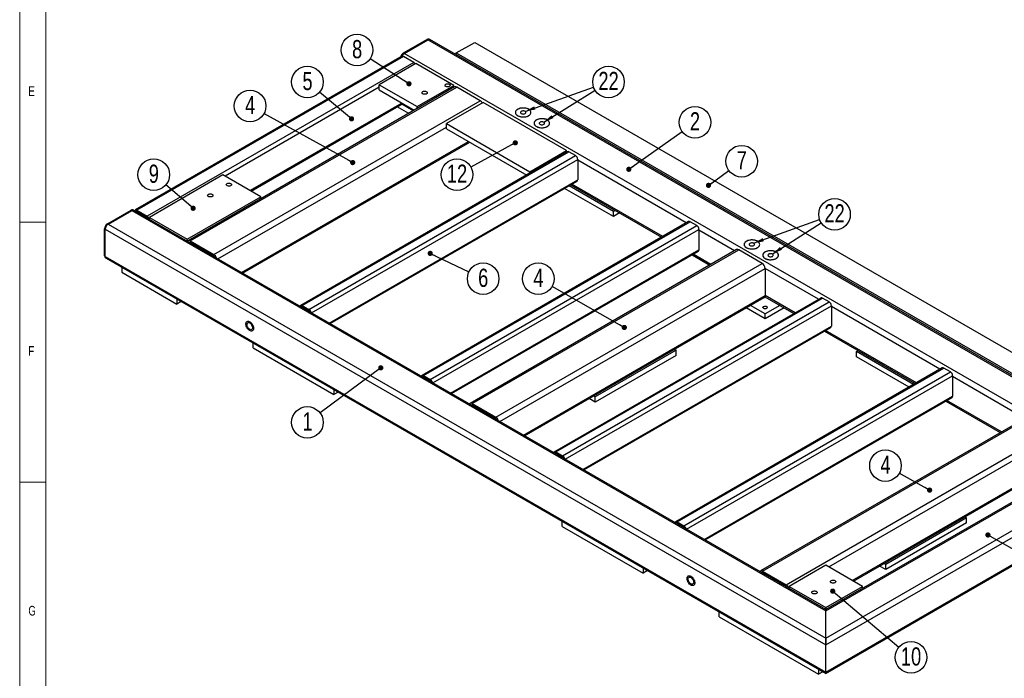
# Model space of a CAD drawing. Header units: millimetres. Extents: x 5 to 589, y 5 to 415.
# Tile 2 of 14: x 5 to 194, y 72 to 199. Entities that reach past the tile are written whole.
import ezdxf

# ---------------------------------------------------------------- set-up
doc = ezdxf.new("R2010")
doc.units = ezdxf.units.MM
doc.layers.add('NOTES', color=6, linetype='Continuous')
doc.layers.add('TRAIT-FORT', color=4, linetype='Continuous', lineweight=25)
doc.styles.add('SLDTEXTSTYLE2', font='TXT', dxfattribs={"width": 0.75})
doc.dimstyles.new('SLDDIMSTYLE5', dxfattribs={"dimtxt": 0.18, "dimasz": 1, "dimexe": 0, "dimexo": 0.0625, "dimgap": 0, "dimtad": 0, "dimtih": 1, "dimtoh": 1, "dimdec": 0, "dimrnd": 1e-09, "dimzin": 0, "dimdsep": 46, "dimtxsty": 'Standard', "dimblk1": 'DOT', "dimblk2": 'DOT', "dimsah": 1, "dimcen": 0.09, "dimadec": 0, "dimazin": 0, "dimtfac": 1, "dimtdec": 0, "dimtofl": 0, "dimtmove": 0, "dimatfit": 3, "dimldrblk": 'DOT', "dimfxl": 1, "dimfrac": 2, "dimtolj": 1, "dimtzin": 0, "dimarcsym": 0})
doc.dimstyles.new('SLDDIMSTYLE6', dxfattribs={"dimtxt": 0.18, "dimasz": 2, "dimexe": 0, "dimexo": 0.0625, "dimgap": 0, "dimtad": 0, "dimtih": 1, "dimtoh": 1, "dimdec": 0, "dimrnd": 1e-09, "dimzin": 0, "dimdsep": 46, "dimtxsty": 'Standard', "dimsah": 1, "dimcen": 0.09, "dimadec": 0, "dimazin": 0, "dimtfac": 2, "dimtdec": 0, "dimtofl": 0, "dimtmove": 0, "dimatfit": 3, "dimfxl": 1, "dimfrac": 2, "dimtolj": 1, "dimtzin": 0, "dimarcsym": 0})

# ---------------------------------------------------------------- blocks, each defined once
blk = doc.blocks.new('SW_NOTE_3')
at = {"layer": 'NOTES', "color": 0}
blk.add_circle((-2.44, -1.82), 3.04, dxfattribs=at)
at = {"layer": 'NOTES', "color": 0, "insert": (-2.43, 0.12), "char_height": 3.5, "attachment_point": 2, "style": 'SLDTEXTSTYLE2'}
blk.add_mtext('1', dxfattribs=at)
blk = doc.blocks.new('_Dot')
at = {"color": 0, "linetype": 'ByBlock', "lineweight": -2}
blk.add_line((-0.5, 0), (-1, 0), dxfattribs=at)
at = {"color": 0, "linetype": 'ByBlock', "const_width": 0.5}
blk.add_lwpolyline([(-0.25, 0, 1), (0.25, 0, 1)], format="xyb", close=True, dxfattribs=at)
blk = doc.blocks.new('SW_NOTE_4')
at = {"layer": 'NOTES', "color": 0}
blk.add_circle((2.48, 1.76), 3.04, dxfattribs=at)
at = {"layer": 'NOTES', "color": 0, "insert": (2.48, 3.7), "char_height": 3.5, "attachment_point": 2, "style": 'SLDTEXTSTYLE2'}
blk.add_mtext('2', dxfattribs=at)
blk = doc.blocks.new('SW_NOTE_5')
at = {"layer": 'NOTES', "color": 0}
blk.add_circle((-2.66, 1.47), 3.04, dxfattribs=at)
at = {"layer": 'NOTES', "color": 0, "insert": (-2.65, 3.4), "char_height": 3.5, "attachment_point": 2, "style": 'SLDTEXTSTYLE2'}
blk.add_mtext('4', dxfattribs=at)
blk = doc.blocks.new('SW_NOTE_6')
at = {"layer": 'NOTES', "color": 0}
blk.add_circle((-2.64, 1.5), 3.04, dxfattribs=at)
at = {"layer": 'NOTES', "color": 0, "insert": (-2.64, 3.43), "char_height": 3.5, "attachment_point": 2, "style": 'SLDTEXTSTYLE2'}
blk.add_mtext('4', dxfattribs=at)
blk = doc.blocks.new('SW_NOTE_8')
at = {"layer": 'NOTES', "color": 0}
blk.add_circle((-2.66, 1.48), 3.04, dxfattribs=at)
at = {"layer": 'NOTES', "color": 0, "insert": (-2.65, 3.41), "char_height": 3.5, "attachment_point": 2, "style": 'SLDTEXTSTYLE2'}
blk.add_mtext('4', dxfattribs=at)
blk = doc.blocks.new('SW_NOTE_9')
at = {"layer": 'NOTES', "color": 0}
blk.add_circle((-2.33, 1.95), 3.04, dxfattribs=at)
at = {"layer": 'NOTES', "color": 0, "insert": (-2.32, 3.89), "char_height": 3.5, "attachment_point": 2, "style": 'SLDTEXTSTYLE2'}
blk.add_mtext('5', dxfattribs=at)
blk = doc.blocks.new('SW_NOTE_10')
at = {"layer": 'NOTES', "color": 0}
blk.add_circle((2.46, 1.79), 3.04, dxfattribs=at)
at = {"layer": 'NOTES', "color": 0, "insert": (2.46, 3.72), "char_height": 3.5, "attachment_point": 2, "style": 'SLDTEXTSTYLE2'}
blk.add_mtext('7', dxfattribs=at)
blk = doc.blocks.new('SW_NOTE_11')
at = {"layer": 'NOTES', "color": 0}
blk.add_circle((2.74, -1.31), 3.04, dxfattribs=at)
at = {"layer": 'NOTES', "color": 0, "insert": (2.75, 0.62), "char_height": 3.5, "attachment_point": 2, "style": 'SLDTEXTSTYLE2'}
blk.add_mtext('6', dxfattribs=at)
blk = doc.blocks.new('SW_NOTE_12')
at = {"layer": 'NOTES', "color": 0}
blk.add_circle((2.86, 1.02), 3.04, dxfattribs=at)
at = {"layer": 'NOTES', "color": 0, "insert": (2.87, 2.96), "char_height": 3.5, "attachment_point": 2, "style": 'SLDTEXTSTYLE2'}
blk.add_mtext('22', dxfattribs=at)
blk = doc.blocks.new('SW_NOTE_13')
at = {"layer": 'NOTES', "color": 0}
blk.add_circle((2.86, 1.01), 3.04, dxfattribs=at)
at = {"layer": 'NOTES', "color": 0, "insert": (2.87, 2.95), "char_height": 3.5, "attachment_point": 2, "style": 'SLDTEXTSTYLE2'}
blk.add_mtext('22', dxfattribs=at)
blk = doc.blocks.new('SW_NOTE_16')
at = {"layer": 'NOTES', "color": 0}
blk.add_circle((2.32, -1.96), 3.04, dxfattribs=at)
at = {"layer": 'NOTES', "color": 0, "insert": (2.33, -0.03), "char_height": 3.5, "attachment_point": 2, "style": 'SLDTEXTSTYLE2'}
blk.add_mtext('10', dxfattribs=at)
blk = doc.blocks.new('SW_NOTE_17')
at = {"layer": 'NOTES', "color": 0}
blk.add_circle((-2.31, 1.97), 3.04, dxfattribs=at)
at = {"layer": 'NOTES', "color": 0, "insert": (-2.3, 3.91), "char_height": 3.5, "attachment_point": 2, "style": 'SLDTEXTSTYLE2'}
blk.add_mtext('9', dxfattribs=at)
blk = doc.blocks.new('SW_NOTE_18')
at = {"layer": 'NOTES', "color": 0}
blk.add_circle((-2.55, 1.66), 3.04, dxfattribs=at)
at = {"layer": 'NOTES', "color": 0, "insert": (-2.54, 3.59), "char_height": 3.5, "attachment_point": 2, "style": 'SLDTEXTSTYLE2'}
blk.add_mtext('8', dxfattribs=at)
blk = doc.blocks.new('SW_NOTE_19')
at = {"layer": 'NOTES', "color": 0}
blk.add_circle((-2.67, -1.46), 3.04, dxfattribs=at)
at = {"layer": 'NOTES', "color": 0, "insert": (-2.66, 0.48), "char_height": 3.5, "attachment_point": 2, "style": 'SLDTEXTSTYLE2'}
blk.add_mtext('12', dxfattribs=at)

msp = doc.modelspace()

# ---------------------------------------------------------------- linework, layer by layer
at = {"lineweight": 18}
for p, q in [((5, 415), (5, 5)), ((10, 410), (10, 10)), ((10, 160), (5, 160)), ((5, 110), (10, 110))]:
    msp.add_line(p, q, dxfattribs=at)
at = {"layer": 'TRAIT-FORT', "lineweight": 25}
for p, q in [((78.8, 192.59), (83.33, 195.2)), ((78.94, 192.51), (83.47, 195.12)), ((83.33, 195.2), (83.47, 195.12)), ((203.11, 126.05), (83.47, 195.12)), ((83.87, 195.16), (83.73, 195.24)), ((203.35, 126.19), (83.87, 195.16)), ((88.98, 192.59), (92.52, 194.63)), ((92.52, 194.63), (223.33, 119.11)), ((78.5, 191.97), (27.24, 162.37)), ((78.8, 191.94), (27.54, 162.34)), ((78.8, 192.59), (78.94, 192.51)), ((80.78, 190.79), (78.8, 191.94)), ((198.59, 123.44), (78.94, 192.51)), ((88.98, 192.21), (88.98, 192.59)), ((88.98, 192.59), (203.68, 126.38)), ((80.78, 190.79), (29.52, 161.2)), ((81.21, 190.55), (74.13, 186.47)), ((88.49, 186.35), (81.21, 190.55)), ((88.65, 186.06), (37.39, 156.46)), ((37.79, 156.42), (89.05, 186.02)), ((74.13, 185.98), (44.51, 168.87)), ((74.13, 186.47), (81.42, 182.26)), ((74.13, 185.49), (74.13, 186.47)), ((81.42, 182.26), (88.49, 186.35)), ((88.49, 185.96), (88.49, 186.35)), ((93.58, 183.41), (89.05, 186.02)), ((74.13, 185.49), (80.9, 181.58)), ((42.32, 153.81), (93.58, 183.41)), ((78.52, 182.96), (49.32, 166.1)), ((49.49, 166), (78.7, 182.85)), ((79.84, 180.97), (77.63, 182.24)), ((80.69, 181.46), (78.48, 182.73)), ((81.42, 181.88), (81.42, 182.26)), ((94.15, 183.08), (87.07, 179)), ((110.2, 173.81), (94.15, 183.08)), ((43.12, 152.97), (87.07, 178.34)), ((87.07, 178.02), (87.07, 179)), ((87.07, 179), (103.13, 169.73)), ((87.07, 178.02), (102.53, 169.1)), ((47.64, 150.35), (91.32, 175.57)), ((47.88, 150.22), (91.55, 175.43)), ((110.32, 173.6), (59.06, 144)), ((59.36, 143.97), (110.62, 173.57)), ((60.63, 143.24), (111.89, 172.83)), ((103.13, 169.73), (110.2, 173.81)), ((110.2, 173.53), (110.2, 173.81)), ((111.89, 172.83), (110.62, 173.57)), ((61.15, 142.56), (112.32, 172.1)), ((112.32, 172.1), (112.32, 168.18)), ((133.21, 159.87), (112.32, 171.94)), ((44.08, 169.12), (29.94, 160.95)), ((51.37, 164.91), (44.08, 169.12)), ((103.13, 169.44), (103.13, 169.73)), ((64.54, 140.6), (112.32, 168.18)), ((64.72, 140.5), (112.19, 167.9)), ((119.18, 162.1), (110.66, 167.02)), ((110.99, 167.21), (128.45, 157.12)), ((128.69, 157.26), (111.22, 167.34)), ((37.22, 156.75), (51.37, 164.91)), ((51.37, 164.53), (51.37, 164.91)), ((119.18, 161.12), (109.81, 166.53)), ((21.88, 159.73), (26.41, 162.34)), ((22.02, 159.65), (26.55, 162.26)), ((26.41, 162.34), (26.55, 162.26)), ((26.55, 162.26), (160.05, 85.19)), ((26.95, 162.3), (26.81, 162.38)), ((160.05, 85.46), (26.95, 162.3)), ((27.54, 162.1), (27.42, 162.03)), ((27.54, 162.34), (29.52, 161.2)), ((29.52, 160.95), (27.54, 162.1)), ((119.51, 162.29), (119.18, 162.1)), ((119.18, 161.12), (119.18, 162.1)), ((120.36, 161.8), (119.18, 161.12)), ((21.88, 159.73), (22.02, 159.65)), ((22.02, 159.65), (160.05, 79.97)), ((29.94, 160.57), (29.94, 160.95)), ((29.94, 160.95), (37.22, 156.75)), ((133.66, 160.13), (82.39, 130.53)), ((82.69, 130.5), (133.96, 160.1)), ((83.96, 129.77), (135.23, 159.36)), ((135.23, 159.36), (133.96, 160.1)), ((21.31, 158.75), (21.46, 158.67)), ((21.31, 153.52), (21.31, 158.75)), ((21.46, 158.67), (160.05, 78.66)), ((21.46, 153.44), (21.46, 158.67)), ((84.48, 129.09), (135.65, 158.63)), ((135.65, 158.63), (135.65, 154.71)), ((142.49, 154.52), (135.65, 158.46)), ((37.22, 156.37), (37.22, 156.75)), ((37.74, 156.07), (37.79, 156.1)), ((37.79, 156.42), (42.32, 153.81)), ((42.32, 153.48), (37.79, 156.1)), ((21.31, 153.52), (21.46, 153.44)), ((21.46, 153.44), (160.05, 73.43)), ((42.27, 153.46), (42.32, 153.48)), ((87.88, 127.13), (135.65, 154.71)), ((88.05, 127.03), (135.53, 154.43)), ((142.89, 154.75), (91.62, 125.15)), ((92.02, 125.11), (143.29, 154.71)), ((134.32, 153.74), (137.73, 151.77)), ((137.96, 151.9), (134.56, 153.87)), ((147.82, 152.1), (143.29, 154.71)), ((21.48, 153.16), (21.62, 153.08)), ((21.62, 153.08), (160.05, 73.16)), ((96.55, 122.5), (147.82, 152.1)), ((24.64, 151.34), (24.64, 150.38)), ((24.64, 150.38), (35.24, 144.26)), ((97.35, 121.66), (148.38, 151.12)), ((148.38, 151.12), (148.38, 145.89)), ((158.67, 145.18), (148.38, 151.12)), ((101.88, 119.04), (148.38, 145.89)), ((154.14, 142.56), (148.38, 145.89)), ((35.24, 145.21), (35.24, 144.26)), ((36.07, 144.74), (35.24, 144.26)), ((59.36, 143.97), (60.63, 143.24)), ((102.11, 118.91), (148.22, 145.52)), ((159.11, 145.43), (107.85, 115.84)), ((108.15, 115.81), (159.41, 145.4)), ((109.42, 115.07), (160.68, 144.67)), ((109.94, 114.39), (161.11, 143.93)), ((148.38, 142.38), (145.57, 144)), ((148.33, 145.65), (153.91, 142.43)), ((151.19, 144), (148.38, 142.38)), ((160.68, 144.67), (159.41, 145.4)), ((161.11, 143.93), (161.11, 140.01)), ((59.24, 143.66), (59.36, 143.73)), ((60.63, 142.99), (59.36, 143.73)), ((148.38, 141.4), (144.73, 143.51)), ((152.04, 143.51), (148.38, 141.4)), ((148.38, 141.4), (148.38, 142.38)), ((182, 131.71), (161.11, 143.77)), ((113.33, 112.43), (161.11, 140.01)), ((113.51, 112.33), (160.98, 139.74)), ((159.78, 139.04), (177.24, 128.96)), ((177.48, 129.09), (160.01, 139.18)), ((49.88, 135.81), (49.88, 136.76)), ((49.88, 135.81), (65.44, 126.83)), ((131.27, 135.36), (115.71, 126.38)), ((130.94, 135.55), (131.27, 135.36)), ((131.27, 134.38), (131.27, 135.36)), ((165.92, 135.11), (166.25, 135.31)), ((176.91, 128.77), (165.92, 135.11)), ((165.92, 134.13), (165.92, 135.11)), ((131.27, 134.38), (115.71, 125.4)), ((176.06, 128.28), (165.92, 134.13)), ((182.45, 131.96), (131.18, 102.37)), ((131.48, 102.34), (182.75, 131.93)), ((132.75, 101.6), (184.02, 131.2)), ((184.02, 131.2), (182.75, 131.93)), ((82.57, 130.19), (82.69, 130.26)), ((82.69, 130.5), (83.96, 129.77)), ((83.96, 129.52), (82.69, 130.26)), ((133.27, 100.92), (184.44, 130.46)), ((184.44, 130.46), (184.44, 126.54)), ((198.35, 122.27), (184.44, 130.3)), ((65.44, 127.78), (65.44, 126.83)), ((66.26, 127.3), (65.44, 126.83)), ((92.02, 125.11), (96.55, 122.5)), ((115.71, 125.4), (114.53, 126.08)), ((115.71, 126.38), (115.38, 126.57)), ((115.71, 125.4), (115.71, 126.38)), ((136.67, 98.96), (184.44, 126.54)), ((136.84, 98.86), (184.32, 126.27)), ((183.11, 125.57), (193.59, 119.52)), ((193.83, 119.66), (183.35, 125.71)), ((91.98, 124.76), (92.02, 124.79)), ((96.55, 122.18), (92.02, 124.79)), ((96.5, 122.15), (96.55, 122.17)), ((198.56, 122.39), (147.49, 92.91)), ((147.89, 92.87), (198.8, 122.26)), ((152.41, 90.25), (203.32, 119.64)), ((108.03, 115.49), (108.15, 115.56)), ((108.15, 115.81), (109.42, 115.07)), ((109.42, 114.83), (108.15, 115.56)), ((160.05, 79.97), (221.5, 115.44)), ((160.05, 85.19), (212.44, 115.44)), ((211.65, 115.25), (160.05, 85.46)), ((160.05, 78.66), (222.63, 114.79)), ((160.61, 93.68), (197.17, 114.79)), ((165.14, 91.07), (201.41, 112.01)), ((165.37, 90.93), (201.65, 111.88)), ((160.05, 73.43), (222.63, 109.56)), ((160.05, 73.16), (222.3, 109.1)), ((109.35, 101.48), (109.35, 102.43)), ((131.48, 102.34), (132.75, 101.6)), ((187.13, 103.11), (171.57, 94.13)), ((186.8, 103.3), (187.13, 103.11)), ((187.13, 102.13), (187.13, 103.11)), ((109.35, 101.48), (124.91, 92.5)), ((131.36, 102.02), (131.48, 102.09)), ((132.75, 101.36), (131.48, 102.09)), ((187.13, 102.13), (171.57, 93.15)), ((124.91, 93.45), (124.91, 92.5)), ((125.73, 92.97), (124.91, 92.5)), ((147.89, 92.87), (152.41, 90.25)), ((160.05, 94.01), (152.98, 89.93)), ((167.12, 89.93), (160.05, 94.01)), ((171.57, 93.15), (170.39, 93.83)), ((171.57, 94.13), (171.24, 94.32)), ((171.57, 93.15), (171.57, 94.13)), ((147.84, 92.51), (147.89, 92.54)), ((152.41, 89.93), (147.89, 92.54)), ((152.36, 89.9), (152.41, 89.93)), ((152.98, 89.93), (160.05, 85.85)), ((152.98, 89.54), (152.98, 89.93)), ((160.05, 85.85), (167.12, 89.93)), ((167.12, 89.54), (167.12, 89.93)), ((160.05, 85.46), (160.05, 85.85)), ((160.05, 85.19), (160.05, 85.46)), ((160.05, 85.46), (160.05, 85.19)), ((139.54, 84.05), (139.54, 85)), ((139.54, 84.05), (158.63, 73.03)), ((160.05, 79.97), (160.05, 85.19)), ((160.05, 78.66), (160.05, 79.97)), ((160.05, 79.97), (160.05, 78.66)), ((160.05, 73.43), (160.05, 78.66)), ((158.63, 73.98), (158.63, 73.03)), ((159.46, 73.5), (158.63, 73.03)), ((160.05, 73.16), (160.05, 73.43)), ((160.05, 73.43), (160.05, 73.16))]:
    msp.add_line(p, q, dxfattribs=at)
at = {"layer": 'TRAIT-FORT', "lineweight": 25, "flags": 128}
for points in [[(86.94, 186.17), (86.86, 186.23), (86.81, 186.31), (86.79, 186.39), (86.82, 186.47), (86.87, 186.54), (86.97, 186.6), (87.08, 186.64), (87.21, 186.67), (87.35, 186.67), (87.49, 186.65), (87.61, 186.61), (87.71, 186.55), (87.78, 186.48), (87.81, 186.41), (87.8, 186.33), (87.76, 186.25), (87.69, 186.18), (87.58, 186.13), (87.46, 186.1), (87.32, 186.08), (87.18, 186.09), (87.05, 186.12), (86.94, 186.17)], [(82.52, 184.73), (82.44, 184.8), (82.38, 184.87), (82.37, 184.95), (82.39, 185.03), (82.45, 185.1), (82.54, 185.16), (82.66, 185.21), (82.79, 185.23), (82.93, 185.23), (83.07, 185.21), (83.19, 185.17), (83.29, 185.12), (83.35, 185.05), (83.39, 184.97), (83.38, 184.89), (83.34, 184.81), (83.26, 184.75), (83.16, 184.69), (83.03, 184.66), (82.9, 184.65), (82.76, 184.65), (82.63, 184.68), (82.52, 184.73)], [(102.89, 181.75), (102.72, 181.84), (102.52, 181.91), (102.31, 181.96), (102.09, 181.99), (101.86, 182), (101.63, 182), (101.41, 181.97), (101.19, 181.92), (100.99, 181.86), (100.81, 181.77), (100.66, 181.68), (100.53, 181.57), (100.43, 181.45), (100.37, 181.32), (100.34, 181.19), (100.34, 181.06), (100.38, 180.93), (100.45, 180.8), (100.56, 180.68), (100.7, 180.57), (100.86, 180.48), (101.04, 180.4), (101.25, 180.34), (101.46, 180.3), (101.69, 180.28), (101.92, 180.27), (102.15, 180.29), (102.37, 180.33), (102.58, 180.39), (102.77, 180.46), (102.93, 180.55), (103.08, 180.65), (103.19, 180.77), (103.27, 180.89), (103.32, 181.02), (103.33, 181.16), (103.31, 181.29), (103.25, 181.42), (103.17, 181.54), (103.04, 181.65), (102.89, 181.75)], [(102.89, 180.53), (103.04, 180.63), (103.17, 180.74), (103.25, 180.86), (103.31, 180.99), (103.33, 181.12), (103.32, 181.25), (103.27, 181.38), (103.19, 181.51), (103.08, 181.62), (102.93, 181.73), (102.77, 181.82), (102.58, 181.89), (102.37, 181.95), (102.15, 181.99), (101.92, 182), (101.69, 182), (101.46, 181.98), (101.25, 181.94), (101.04, 181.87), (100.86, 181.8), (100.7, 181.7), (100.56, 181.6), (100.45, 181.48), (100.38, 181.35), (100.34, 181.22), (100.34, 181.09), (100.37, 180.96), (100.43, 180.83), (100.53, 180.71), (100.66, 180.6), (100.81, 180.5), (100.99, 180.42), (101.19, 180.36), (101.41, 180.31), (101.63, 180.28), (101.86, 180.27), (102.09, 180.29), (102.31, 180.32), (102.52, 180.37), (102.72, 180.44), (102.89, 180.53)], [(102.19, 180.93), (102.28, 180.99), (102.33, 181.07), (102.34, 181.15), (102.32, 181.23), (102.26, 181.3), (102.17, 181.36), (102.05, 181.4), (101.92, 181.43), (101.78, 181.43), (101.65, 181.41), (101.53, 181.37), (101.43, 181.32), (101.36, 181.25), (101.33, 181.17), (101.33, 181.09), (101.37, 181.01), (101.45, 180.94), (101.55, 180.89), (101.68, 180.86), (101.82, 180.84), (101.95, 180.85), (102.08, 180.88), (102.19, 180.93)], [(106.49, 179.68), (106.31, 179.76), (106.12, 179.83), (105.91, 179.89), (105.68, 179.92), (105.45, 179.93), (105.23, 179.92), (105, 179.9), (104.79, 179.85), (104.59, 179.78), (104.41, 179.7), (104.25, 179.6), (104.12, 179.49), (104.02, 179.37), (103.96, 179.25), (103.93, 179.11), (103.93, 178.98), (103.97, 178.85), (104.05, 178.73), (104.15, 178.61), (104.29, 178.5), (104.45, 178.41), (104.63, 178.33), (104.84, 178.27), (105.06, 178.23), (105.28, 178.2), (105.51, 178.2), (105.74, 178.22), (105.96, 178.26), (106.17, 178.31), (106.36, 178.39), (106.53, 178.48), (106.67, 178.58), (106.78, 178.7), (106.86, 178.82), (106.91, 178.95), (106.93, 179.08), (106.9, 179.21), (106.85, 179.34), (106.76, 179.46), (106.64, 179.58), (106.49, 179.68)], [(106.49, 178.45), (106.64, 178.55), (106.76, 178.67), (106.85, 178.79), (106.9, 178.92), (106.93, 179.05), (106.91, 179.18), (106.86, 179.31), (106.78, 179.43), (106.67, 179.55), (106.53, 179.65), (106.36, 179.74), (106.17, 179.82), (105.96, 179.87), (105.74, 179.91), (105.51, 179.93), (105.28, 179.93), (105.06, 179.9), (104.84, 179.86), (104.63, 179.8), (104.45, 179.72), (104.29, 179.63), (104.15, 179.52), (104.05, 179.4), (103.97, 179.28), (103.93, 179.15), (103.93, 179.02), (103.96, 178.88), (104.02, 178.76), (104.12, 178.64), (104.25, 178.53), (104.41, 178.43), (104.59, 178.35), (104.79, 178.28), (105, 178.23), (105.23, 178.21), (105.45, 178.2), (105.68, 178.21), (105.91, 178.24), (106.12, 178.3), (106.31, 178.37), (106.49, 178.45)], [(105.79, 178.86), (105.87, 178.92), (105.92, 179), (105.94, 179.07), (105.91, 179.15), (105.85, 179.23), (105.76, 179.29), (105.64, 179.33), (105.51, 179.35), (105.37, 179.36), (105.24, 179.34), (105.12, 179.3), (105.02, 179.24), (104.95, 179.17), (104.92, 179.09), (104.92, 179.01), (104.97, 178.94), (105.04, 178.87), (105.15, 178.82), (105.27, 178.78), (105.41, 178.77), (105.55, 178.78), (105.68, 178.81), (105.79, 178.86)], [(44.89, 167.04), (44.81, 167.11), (44.76, 167.18), (44.74, 167.26), (44.77, 167.34), (44.83, 167.41), (44.92, 167.47), (45.03, 167.52), (45.17, 167.54), (45.3, 167.54), (45.44, 167.53), (45.56, 167.49), (45.66, 167.43), (45.73, 167.36), (45.76, 167.28), (45.76, 167.2), (45.71, 167.13), (45.64, 167.06), (45.53, 167.01), (45.41, 166.97), (45.27, 166.96), (45.13, 166.97), (45, 167), (44.89, 167.04)], [(41.3, 164.97), (41.21, 165.03), (41.16, 165.11), (41.15, 165.19), (41.17, 165.27), (41.23, 165.34), (41.32, 165.4), (41.44, 165.44), (41.57, 165.47), (41.71, 165.47), (41.84, 165.45), (41.97, 165.41), (42.06, 165.35), (42.13, 165.28), (42.16, 165.21), (42.16, 165.13), (42.12, 165.05), (42.04, 164.98), (41.94, 164.93), (41.81, 164.9), (41.67, 164.88), (41.54, 164.89), (41.41, 164.92), (41.3, 164.97)], [(27.54, 162.34), (27.45, 162.38), (27.37, 162.4), (27.3, 162.4), (27.24, 162.37), (27.18, 162.33), (27.14, 162.27), (27.12, 162.2)], [(146.9, 156.35), (146.72, 156.43), (146.53, 156.5), (146.32, 156.56), (146.09, 156.59), (145.87, 156.6), (145.64, 156.59), (145.41, 156.57), (145.2, 156.52), (145, 156.45), (144.82, 156.37), (144.66, 156.27), (144.53, 156.16), (144.44, 156.04), (144.37, 155.92), (144.34, 155.79), (144.34, 155.65), (144.38, 155.52), (144.46, 155.4), (144.56, 155.28), (144.7, 155.17), (144.86, 155.08), (145.05, 155), (145.25, 154.94), (145.47, 154.9), (145.69, 154.87), (145.92, 154.87), (146.15, 154.89), (146.37, 154.93), (146.58, 154.98), (146.77, 155.06), (146.94, 155.15), (147.08, 155.25), (147.19, 155.37), (147.28, 155.49), (147.32, 155.62), (147.34, 155.75), (147.31, 155.88), (147.26, 156.01), (147.17, 156.13), (147.05, 156.25), (146.9, 156.35)], [(146.9, 155.12), (147.05, 155.22), (147.17, 155.34), (147.26, 155.46), (147.31, 155.59), (147.34, 155.72), (147.32, 155.85), (147.28, 155.98), (147.19, 156.11), (147.08, 156.22), (146.94, 156.32), (146.77, 156.41), (146.58, 156.49), (146.37, 156.55), (146.15, 156.58), (145.92, 156.6), (145.69, 156.6), (145.47, 156.58), (145.25, 156.53), (145.05, 156.47), (144.86, 156.39), (144.7, 156.3), (144.56, 156.19), (144.46, 156.07), (144.38, 155.95), (144.34, 155.82), (144.34, 155.69), (144.37, 155.55), (144.44, 155.43), (144.53, 155.31), (144.66, 155.2), (144.82, 155.1), (145, 155.02), (145.2, 154.95), (145.41, 154.91), (145.64, 154.88), (145.87, 154.87), (146.09, 154.88), (146.32, 154.92), (146.53, 154.97), (146.72, 155.04), (146.9, 155.12)], [(146.2, 155.53), (146.28, 155.59), (146.33, 155.67), (146.35, 155.75), (146.32, 155.82), (146.26, 155.9), (146.17, 155.96), (146.06, 156), (145.92, 156.03), (145.78, 156.03), (145.65, 156.01), (145.53, 155.97), (145.43, 155.91), (145.36, 155.84), (145.33, 155.77), (145.33, 155.69), (145.38, 155.61), (145.45, 155.54), (145.56, 155.49), (145.68, 155.46), (145.82, 155.44), (145.96, 155.45), (146.09, 155.48), (146.2, 155.53)], [(150.49, 154.27), (150.32, 154.36), (150.12, 154.43), (149.91, 154.48), (149.69, 154.52), (149.46, 154.53), (149.23, 154.52), (149, 154.49), (148.79, 154.45), (148.59, 154.38), (148.41, 154.3), (148.25, 154.2), (148.13, 154.09), (148.03, 153.97), (147.96, 153.84), (147.93, 153.71), (147.94, 153.58), (147.98, 153.45), (148.05, 153.32), (148.15, 153.21), (148.29, 153.1), (148.45, 153), (148.64, 152.93), (148.84, 152.87), (149.06, 152.82), (149.29, 152.8), (149.52, 152.8), (149.74, 152.82), (149.96, 152.85), (150.17, 152.91), (150.36, 152.98), (150.53, 153.07), (150.67, 153.18), (150.79, 153.29), (150.87, 153.42), (150.92, 153.55), (150.93, 153.68), (150.91, 153.81), (150.85, 153.94), (150.76, 154.06), (150.64, 154.17), (150.49, 154.27)], [(150.49, 153.05), (150.64, 153.15), (150.76, 153.26), (150.85, 153.39), (150.91, 153.51), (150.93, 153.65), (150.92, 153.78), (150.87, 153.91), (150.79, 154.03), (150.67, 154.15), (150.53, 154.25), (150.36, 154.34), (150.17, 154.41), (149.96, 154.47), (149.74, 154.51), (149.52, 154.53), (149.29, 154.52), (149.06, 154.5), (148.84, 154.46), (148.64, 154.4), (148.45, 154.32), (148.29, 154.23), (148.15, 154.12), (148.05, 154), (147.98, 153.88), (147.94, 153.75), (147.93, 153.61), (147.96, 153.48), (148.03, 153.35), (148.13, 153.23), (148.25, 153.12), (148.41, 153.03), (148.59, 152.94), (148.79, 152.88), (149, 152.83), (149.23, 152.8), (149.46, 152.8), (149.69, 152.81), (149.91, 152.84), (150.12, 152.89), (150.32, 152.96), (150.49, 153.05)], [(149.79, 153.45), (149.87, 153.52), (149.92, 153.59), (149.94, 153.67), (149.92, 153.75), (149.86, 153.82), (149.76, 153.88), (149.65, 153.93), (149.52, 153.95), (149.38, 153.96), (149.24, 153.94), (149.12, 153.9), (149.02, 153.84), (148.95, 153.77), (148.92, 153.69), (148.93, 153.61), (148.97, 153.54), (149.04, 153.47), (149.15, 153.42), (149.27, 153.38), (149.41, 153.37), (149.55, 153.38), (149.68, 153.41), (149.79, 153.45)], [(59.36, 143.97), (59.27, 144.01), (59.19, 144.03), (59.12, 144.03), (59.06, 144), (59, 143.96), (58.96, 143.9), (58.94, 143.83)], [(148.08, 143.78), (148.18, 143.82), (148.3, 143.85), (148.43, 143.85), (148.55, 143.83), (148.66, 143.79), (148.74, 143.74), (148.79, 143.67), (148.81, 143.6), (148.78, 143.52), (148.72, 143.46), (148.63, 143.41), (148.52, 143.37), (148.4, 143.36), (148.27, 143.37), (148.15, 143.4), (148.06, 143.45), (147.99, 143.51), (147.96, 143.58), (147.96, 143.65), (148.01, 143.72), (148.08, 143.78)], [(49.24, 139.16), (49.11, 139.25), (48.98, 139.37), (48.85, 139.51), (48.74, 139.67), (48.65, 139.84), (48.58, 140.01), (48.53, 140.19), (48.51, 140.36), (48.51, 140.52), (48.53, 140.66), (48.58, 140.78), (48.65, 140.87), (48.74, 140.94), (48.85, 140.97), (48.98, 140.97), (49.11, 140.93), (49.24, 140.87), (49.38, 140.78), (49.51, 140.66), (49.64, 140.52), (49.74, 140.36), (49.84, 140.19), (49.91, 140.01), (49.96, 139.84), (49.98, 139.67), (49.98, 139.51), (49.96, 139.37), (49.91, 139.25), (49.84, 139.15), (49.74, 139.09), (49.64, 139.06), (49.51, 139.06), (49.38, 139.09), (49.24, 139.16)], [(49.24, 139.16), (49.11, 139.25), (48.98, 139.37), (48.85, 139.51), (48.74, 139.67), (48.65, 139.84), (48.58, 140.01), (48.53, 140.19), (48.51, 140.36), (48.51, 140.52), (48.53, 140.66), (48.58, 140.78), (48.65, 140.87), (48.74, 140.94), (48.85, 140.97), (48.98, 140.97), (49.11, 140.93), (49.24, 140.87), (49.38, 140.78), (49.51, 140.66), (49.64, 140.52), (49.74, 140.36), (49.84, 140.19), (49.91, 140.01), (49.96, 139.84), (49.98, 139.67), (49.98, 139.51), (49.96, 139.37), (49.91, 139.25), (49.84, 139.15), (49.74, 139.09), (49.64, 139.06), (49.51, 139.06), (49.38, 139.09), (49.24, 139.16)], [(49.24, 139.4), (49.13, 139.48), (49.02, 139.59), (48.92, 139.71), (48.84, 139.85), (48.78, 140), (48.73, 140.14), (48.72, 140.29), (48.72, 140.41), (48.75, 140.52), (48.81, 140.61), (48.88, 140.67), (48.97, 140.7), (49.08, 140.69), (49.19, 140.66), (49.3, 140.59), (49.41, 140.5), (49.52, 140.38), (49.61, 140.25), (49.68, 140.1), (49.74, 139.96), (49.77, 139.81), (49.77, 139.67), (49.76, 139.55), (49.71, 139.46), (49.65, 139.38), (49.57, 139.34), (49.47, 139.33), (49.36, 139.35), (49.24, 139.4)], [(82.69, 130.5), (82.61, 130.54), (82.53, 130.56), (82.46, 130.56), (82.39, 130.53), (82.34, 130.49), (82.3, 130.43), (82.28, 130.36)], [(108.15, 115.81), (108.06, 115.85), (107.98, 115.86), (107.91, 115.86), (107.85, 115.84), (107.79, 115.79), (107.75, 115.73), (107.73, 115.66)], [(131.48, 102.34), (131.4, 102.38), (131.32, 102.39), (131.25, 102.39), (131.18, 102.37), (131.13, 102.32), (131.09, 102.26), (131.07, 102.19)], [(134.1, 90.17), (133.96, 90.26), (133.83, 90.38), (133.71, 90.53), (133.6, 90.68), (133.51, 90.85), (133.43, 91.03), (133.38, 91.21), (133.36, 91.38), (133.36, 91.53), (133.38, 91.68), (133.43, 91.79), (133.51, 91.89), (133.6, 91.95), (133.71, 91.98), (133.83, 91.98), (133.96, 91.95), (134.1, 91.89), (134.23, 91.79), (134.37, 91.67), (134.49, 91.53), (134.6, 91.37), (134.69, 91.2), (134.76, 91.03), (134.81, 90.85), (134.84, 90.68), (134.84, 90.52), (134.81, 90.38), (134.76, 90.26), (134.69, 90.17), (134.6, 90.11), (134.49, 90.07), (134.37, 90.07), (134.23, 90.11), (134.1, 90.17)], [(134.1, 90.17), (133.96, 90.26), (133.83, 90.38), (133.71, 90.53), (133.6, 90.68), (133.51, 90.85), (133.43, 91.03), (133.38, 91.21), (133.36, 91.38), (133.36, 91.53), (133.38, 91.68), (133.43, 91.79), (133.51, 91.89), (133.6, 91.95), (133.71, 91.98), (133.83, 91.98), (133.96, 91.95), (134.1, 91.89), (134.23, 91.79), (134.37, 91.67), (134.49, 91.53), (134.6, 91.37), (134.69, 91.2), (134.76, 91.03), (134.81, 90.85), (134.84, 90.68), (134.84, 90.52), (134.81, 90.38), (134.76, 90.26), (134.69, 90.17), (134.6, 90.11), (134.49, 90.07), (134.37, 90.07), (134.23, 90.11), (134.1, 90.17)], [(134.1, 90.42), (133.98, 90.5), (133.87, 90.6), (133.78, 90.73), (133.69, 90.87), (133.63, 91.01), (133.59, 91.16), (133.57, 91.3), (133.57, 91.43), (133.6, 91.54), (133.66, 91.63), (133.73, 91.68), (133.82, 91.71), (133.93, 91.71), (134.04, 91.67), (134.15, 91.6), (134.27, 91.51), (134.37, 91.4), (134.46, 91.26), (134.54, 91.12), (134.59, 90.97), (134.62, 90.83), (134.63, 90.69), (134.61, 90.57), (134.57, 90.47), (134.5, 90.4), (134.42, 90.36), (134.32, 90.34), (134.21, 90.37), (134.1, 90.42)], [(161.1, 90.63), (161.02, 90.69), (160.96, 90.77), (160.95, 90.85), (160.97, 90.92), (161.03, 91), (161.12, 91.06), (161.24, 91.1), (161.37, 91.13), (161.51, 91.13), (161.65, 91.11), (161.77, 91.07), (161.87, 91.01), (161.93, 90.94), (161.97, 90.87), (161.96, 90.79), (161.92, 90.71), (161.84, 90.64), (161.74, 90.59), (161.61, 90.55), (161.48, 90.54), (161.34, 90.55), (161.21, 90.58), (161.1, 90.63)], [(157.5, 88.55), (157.42, 88.62), (157.37, 88.69), (157.35, 88.77), (157.38, 88.85), (157.44, 88.92), (157.53, 88.98), (157.65, 89.03), (157.78, 89.05), (157.92, 89.05), (158.05, 89.03), (158.17, 88.99), (158.27, 88.94), (158.34, 88.87), (158.37, 88.79), (158.37, 88.71), (158.32, 88.63), (158.25, 88.57), (158.14, 88.51), (158.02, 88.48), (157.88, 88.47), (157.74, 88.47), (157.61, 88.5), (157.5, 88.55)]]:
    msp.add_lwpolyline(points, dxfattribs=at)
at = {"layer": 'TRAIT-FORT', "lineweight": 25}
for centre, radius, start, end in [((83.56, 194.88), 0.402, 65.6929, 125.6176), ((83.7, 194.79), 0.402, 65.6929, 125.6176), ((79.47, 191.55), 1.24, 122.685, 166.8039), ((79.59, 191.49), 1.2, 122.3176, 157.5966), ((78.63, 191.69), 0.302, 54.3824, 114.3071), ((80.32, 190.06), 0.866, 28.8568, 58.0454), ((88.82, 185.69), 0.402, 54.3824, 114.3071), ((92.97, 182.43), 1.15, 28.8568, 58.0454), ((110.45, 173.32), 0.302, 54.3824, 114.3071), ((111.4, 172.06), 0.922, 2.6055, 57.3945), ((112.03, 168.14), 0.288, 304.0564, 7.2558), ((26.64, 162.02), 0.402, 65.6929, 125.6176), ((26.78, 161.93), 0.402, 65.6929, 125.6176), ((27.45, 162), 0.13, 50.3524, 146.1028), ((29.02, 160.42), 0.929, 9.9666, 57.3578), ((22.54, 158.69), 1.23, 122.6055, 177.3945), ((22.68, 158.61), 1.23, 122.6055, 177.3945), ((29.27, 160.56), 0.463, 17.8652, 57.3074), ((133.78, 159.85), 0.302, 54.3824, 114.3071), ((134.73, 158.59), 0.922, 2.6055, 57.3945), ((37.57, 156.16), 0.345, 50.2915, 148.5442), ((37.67, 155.91), 0.221, 55.8385, 98.9469), ((21.71, 153.48), 0.394, 173.7012, 234.9867), ((21.85, 153.4), 0.394, 173.7012, 234.9867), ((41.65, 152.77), 1.24, 16.971, 57.3038), ((42.02, 153.01), 0.553, 35.7589, 58.3392), ((135.37, 154.67), 0.288, 304.0564, 7.2558), ((143.06, 154.38), 0.402, 54.3824, 114.3071), ((147.15, 151.06), 1.23, 2.6055, 57.3945), ((148, 145.84), 0.384, 304.0564, 7.2558), ((159.24, 145.16), 0.302, 54.3824, 114.3071), ((160.19, 143.89), 0.922, 2.6055, 57.3945), ((59.27, 143.63), 0.13, 50.3524, 146.1028), ((60.13, 142.46), 0.929, 9.9666, 57.3578), ((60.38, 142.6), 0.463, 17.8652, 57.3074), ((160.82, 139.98), 0.288, 304.0564, 7.2558), ((182.57, 131.69), 0.302, 54.3824, 114.3071), ((183.52, 130.42), 0.922, 2.6055, 57.3945), ((82.61, 130.16), 0.13, 50.3524, 146.1028), ((83.46, 128.99), 0.929, 9.9666, 57.3578), ((83.71, 129.13), 0.463, 17.8652, 57.3074), ((91.8, 124.85), 0.345, 50.2915, 148.5442), ((184.16, 126.51), 0.288, 304.0564, 7.2558), ((91.9, 124.61), 0.221, 55.8385, 98.9469), ((95.88, 121.46), 1.24, 16.971, 57.3038), ((96.26, 121.7), 0.553, 35.7589, 58.3392), ((108.06, 115.46), 0.13, 50.3524, 146.1028), ((108.92, 114.29), 0.929, 9.9666, 57.3578), ((109.17, 114.44), 0.463, 17.8652, 57.3074), ((131.4, 101.99), 0.13, 50.3524, 146.1028), ((132.25, 100.82), 0.929, 9.9666, 57.3578), ((132.5, 100.97), 0.463, 17.8652, 57.3074), ((147.67, 92.6), 0.345, 50.2915, 148.5442), ((147.76, 92.36), 0.221, 55.8385, 98.9469), ((151.74, 89.21), 1.24, 16.971, 57.3038), ((152.12, 89.46), 0.553, 35.7589, 58.3392)]:
    msp.add_arc(centre, radius, start, end, dxfattribs=at)

# ---------------------------------------------------------------- block references
at = {"layer": 'NOTES'}
for name, p in [('SW_NOTE_18', (72.44, 191.49)), ('SW_NOTE_9', (62.68, 185.06)), ('SW_NOTE_13', (115.39, 186.01)), ('SW_NOTE_5', (51.98, 180.92)), ('SW_NOTE_4', (132.4, 177.49)), ('SW_NOTE_10', (141.41, 169.97)), ('SW_NOTE_17', (33.1, 167.19)), ('SW_NOTE_19', (91.77, 170.63)), ('SW_NOTE_12', (158.86, 160.52)), ('SW_NOTE_11', (91.4, 150.45)), ('SW_NOTE_6', (107.41, 147.64)), ('SW_NOTE_3', (62.79, 123.3)), ('SW_NOTE_8', (174.18, 111.7)), ('SW_NOTE_16', (174.11, 78.22))]:
    msp.add_blockref(name, p, dxfattribs=at)

# ---------------------------------------------------------------- texts
at = {"layer": 'NOTES', "char_height": 1.85, "attachment_point": 1, "style": 'SLDTEXTSTYLE2'}
for s, insert in [('E', (6.67, 186.17)), ('F', (6.67, 136.17)), ('G', (6.67, 86.17))]:
    msp.add_mtext(s, dxfattribs=dict(at, insert=insert))

# ---------------------------------------------------------------- leaders
at = {"layer": 'NOTES'}
for points, dimstyle in [([(79.87, 186.66), (72.44, 191.49)], 'SLDDIMSTYLE5'), ([(102.19, 181.35), (115.39, 186.01)], 'SLDDIMSTYLE6'), ([(68.83, 179.91), (62.68, 185.06)], 'SLDDIMSTYLE5'), ([(105.78, 179.28), (115.67, 185.42)], 'SLDDIMSTYLE6'), ([(69.05, 171.49), (51.98, 180.92)], 'SLDDIMSTYLE5'), ([(122.15, 170.2), (132.4, 177.49)], 'SLDDIMSTYLE5'), ([(100.32, 175.3), (91.77, 170.63)], 'SLDDIMSTYLE5'), ([(137.48, 167.11), (141.41, 169.97)], 'SLDDIMSTYLE5'), ([(38.36, 162.7), (33.1, 167.19)], 'SLDDIMSTYLE5'), ([(146.14, 155.97), (158.86, 160.52)], 'SLDDIMSTYLE6'), ([(149.73, 153.9), (159.15, 159.91)], 'SLDDIMSTYLE6'), ([(83.96, 154.02), (91.4, 150.45)], 'SLDDIMSTYLE5'), ([(121.29, 139.76), (107.41, 147.64)], 'SLDDIMSTYLE5'), ([(74.45, 131.99), (62.79, 123.3)], 'SLDDIMSTYLE5'), ([(180.01, 108.46), (174.18, 111.7)], 'SLDDIMSTYLE5'), ([(191.23, 99.82), (202.53, 93.42)], 'SLDDIMSTYLE5'), ([(161.37, 89.02), (174.11, 78.22)], 'SLDDIMSTYLE5')]:
    msp.add_leader(points, dimstyle=dimstyle, dxfattribs=at)

doc.saveas('drawing.dxf')
